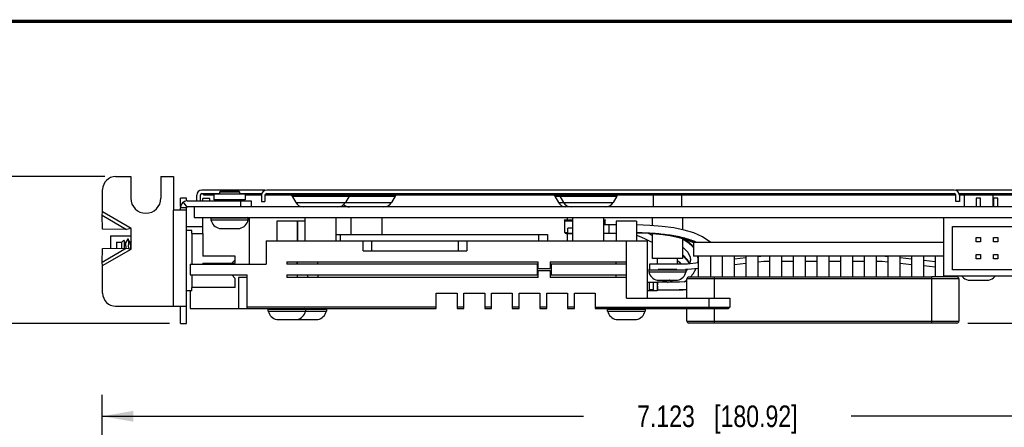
# Model space of a CAD drawing. Header units: inches. Extents: x 0.2 to 16.8, y 0.2 to 10.8.
# Tile 24 of 25: x 6.4 to 12.1, y 8.4 to 10.8. Entities that reach past the tile are written whole.
import ezdxf

# ---------------------------------------------------------------- set-up
doc = ezdxf.new("R2010")
doc.units = ezdxf.units.IN
doc.header["$LTSCALE"] = 0.935
doc.header["$MEASUREMENT"] = 0
doc.layers.get('0').update_dxf_attribs({"linetype": 'CONTINUOUS'})
doc.layers.add('DIMENSIONS', color=7, linetype='CONTINUOUS')
doc.styles.get("Standard").update_dxf_attribs({"font": 'txt', "width": 0.8})
doc.dimstyles.new('DIMSTYLE_2', dxfattribs={"dimtxt": 0.125, "dimasz": 0.18, "dimexe": 0.18, "dimexo": 0.0625, "dimgap": 0.09, "dimtad": 0, "dimtih": 1, "dimtoh": 1, "dimdec": 3, "dimzin": 4, "dimdsep": 46, "dimtxsty": 'STANDARD', "dimblk": '_FILLED', "dimblk1": '_FILLED', "dimblk2": '_FILLED', "dimcen": 0.09, "dimadec": 0, "dimazin": 0, "dimtp": 0.01, "dimtm": 0.01, "dimtfac": 1, "dimtdec": 3, "dimtofl": 0, "dimtmove": 0, "dimatfit": 3, "dimldrblk": '_FILLED', "dimfxl": 1, "dimtolj": 1, "dimtzin": 4, "dimarcsym": 0})

# ---------------------------------------------------------------- blocks, each defined once
blk = doc.blocks.new('_FILLED')
at = {"color": 0, "linetype": 'BYBLOCK'}
blk.add_solid([(0, 0), (-1, 0.174), (-1, -0.174)], dxfattribs=at)
blk = doc.blocks.new('*D15')
at = {"layer": 'DIMENSIONS', "color": 2, "linetype": 'CONTINUOUS'}
for p, q in [((6.8541, 7.5716), (6.8541, 8.5991)), ((13.9767, 7.7866), (13.9767, 8.5991)), ((6.8541, 8.4741), (9.6404, 8.4741)), ((13.9767, 8.4741), (11.1904, 8.4741))]:
    blk.add_line(p, q, dxfattribs=at)
at = {"layer": 'DIMENSIONS', "color": 2, "linetype": 'CONTINUOUS', "xscale": 0.18, "yscale": 0.18, "zscale": 0.18, "rotation": 180}
blk.add_blockref('_FILLED', (6.8541, 8.4741), dxfattribs=at)
at = {"layer": 'DIMENSIONS', "color": 2, "linetype": 'CONTINUOUS', "xscale": 0.18, "yscale": 0.18, "zscale": 0.18}
blk.add_blockref('_FILLED', (13.9767, 8.4741), dxfattribs=at)
at = {"layer": 'DIMENSIONS', "color": 2, "linetype": 'CONTINUOUS', "insert": (10.4154, 8.5366), "char_height": 0.125, "width": 1.425, "attachment_point": 2, "line_spacing_factor": 0.9}
blk.add_mtext('7.123{\\Ftxt.shx;\\W1.000000;\\H0.125000; }[180.92]', dxfattribs=at)
blk = doc.blocks.new('*D16')
at = {"layer": 'DIMENSIONS', "color": 2, "linetype": 'CONTINUOUS'}
for p, q in [((6.8696, 9.8608), (5.7291, 9.8608)), ((5.8541, 9.8608), (5.8541, 9.5608)), ((5.8541, 9.0108), (5.8541, 9.3108)), ((7.2446, 9.0108), (5.7291, 9.0108))]:
    blk.add_line(p, q, dxfattribs=at)
at = {"layer": 'DIMENSIONS', "color": 2, "linetype": 'CONTINUOUS', "xscale": 0.18, "yscale": 0.18, "zscale": 0.18}
for p, rotation in [((5.8541, 9.8608), 90), ((5.8541, 9.0108), 270)]:
    blk.add_blockref('_FILLED', p, dxfattribs=dict(at, rotation=rotation))
at = {"layer": 'DIMENSIONS', "color": 2, "linetype": 'CONTINUOUS', "insert": (5.8541, 9.4983), "char_height": 0.125, "width": 1.225, "attachment_point": 2, "line_spacing_factor": 0.9}
blk.add_mtext('.850{\\Ftxt.shx;\\W1.000000;\\H0.125000; }[21.59]', dxfattribs=at)
blk = doc.blocks.new('*D17')
at = {"layer": 'DIMENSIONS', "color": 2, "linetype": 'CONTINUOUS'}
for p, q in [((14.7267, 9.7828), (14.7267, 10.1428)), ((13.8092, 9.7828), (14.8517, 9.7828)), ((11.8647, 9.0131), (14.8517, 9.0131)), ((14.7267, 9.0131), (14.7267, 8.6531))]:
    blk.add_line(p, q, dxfattribs=at)
at = {"layer": 'DIMENSIONS', "color": 2, "linetype": 'CONTINUOUS', "xscale": 0.18, "yscale": 0.18, "zscale": 0.18}
for p, rotation in [((14.7267, 9.7828), 270), ((14.7267, 9.0131), 90)]:
    blk.add_blockref('_FILLED', p, dxfattribs=dict(at, rotation=rotation))
at = {"layer": 'DIMENSIONS', "color": 2, "linetype": 'CONTINUOUS', "insert": (14.7267, 9.4604), "char_height": 0.125, "width": 1.225, "attachment_point": 2, "line_spacing_factor": 0.9}
blk.add_mtext('.770{\\Ftxt.shx;\\W1.000000;\\H0.125000; }[19.55]', dxfattribs=at)

msp = doc.modelspace()

# ---------------------------------------------------------------- linework, layer by layer
at = {"color": 7, "linetype": 'CONTINUOUS'}
for p, q in [((6.9321, 9.8608), (7.0201, 9.8608)), ((7.0201, 9.8608), (7.0201, 9.7358)), ((7.1941, 9.8608), (7.1941, 9.7358)), ((7.1941, 9.8608), (7.2671, 9.8608)), ((7.2671, 9.8608), (7.2671, 9.666)), ((6.8571, 9.656), (6.8571, 9.7858)), ((7.4017, 9.7208), (7.4017, 9.7528)), ((7.4217, 9.7528), (7.4217, 9.7208)), ((7.7967, 9.7828), (7.4317, 9.7828)), ((7.4317, 9.7628), (7.5327, 9.7628)), ((7.4417, 9.7558), (7.4417, 9.7628)), ((7.4417, 9.7558), (7.5008, 9.7558)), ((7.5007, 9.7608), (7.5007, 9.7258)), ((7.5008, 9.7608), (7.6827, 9.7608)), ((7.5327, 9.7713), (7.5427, 9.7813)), ((7.5327, 9.7713), (7.5327, 9.7608)), ((7.6507, 9.7713), (7.5327, 9.7713)), ((7.5427, 9.7813), (7.6407, 9.7813)), ((7.6407, 9.7813), (7.6507, 9.7713)), ((7.6507, 9.7608), (7.6507, 9.7713)), ((7.6507, 9.7628), (7.7787, 9.7628)), ((7.6827, 9.7608), (7.6827, 9.7258)), ((7.6827, 9.7558), (7.7767, 9.7558)), ((7.7767, 9.7528), (7.7767, 9.7158)), ((7.7967, 9.7558), (11.7967, 9.7558)), ((7.7967, 9.7528), (7.7967, 9.7158)), ((11.7867, 9.7828), (7.8067, 9.7828)), ((7.8067, 9.7628), (11.7867, 9.7628)), ((7.8167, 9.7558), (7.8167, 9.7628)), ((7.9541, 9.7478), (7.9754, 9.7108)), ((8.2834, 9.7478), (8.262, 9.7108)), ((8.5504, 9.7478), (8.529, 9.7108)), ((9.4741, 9.7478), (9.4954, 9.7108)), ((9.5041, 9.7478), (9.5254, 9.7108)), ((9.8334, 9.7478), (9.812, 9.7108)), ((10.0438, 9.7558), (10.0438, 9.6858)), ((10.2087, 9.7558), (10.2087, 9.6858)), ((11.7767, 9.7558), (11.7767, 9.7628)), ((13.7467, 9.7828), (11.7967, 9.7828)), ((11.7967, 9.7158), (11.7967, 9.7528)), ((11.8148, 9.7628), (13.7467, 9.7628)), ((11.8167, 9.7558), (13.7354, 9.7558)), ((11.8167, 9.7528), (11.8167, 9.7158)), ((11.8453, 9.7558), (11.8453, 9.6858)), ((11.8632, 9.7558), (11.8632, 9.7628)), ((12.0102, 9.7558), (12.0102, 9.6858)), ((7.3071, 9.6884), (7.3071, 9.7358)), ((7.3421, 9.7358), (7.3071, 9.7358)), ((7.3421, 9.7208), (7.3421, 9.7358)), ((7.3471, 9.7208), (7.7167, 9.7208)), ((7.437, 9.7208), (7.437, 9.7338)), ((7.477, 9.7338), (7.437, 9.7338)), ((7.477, 9.7208), (7.477, 9.7338)), ((7.7167, 9.7208), (7.7167, 9.6858)), ((7.7767, 9.7158), (7.7967, 9.7158)), ((11.8167, 9.7158), (11.7967, 9.7158)), ((11.9392, 9.7358), (11.9142, 9.7358)), ((11.9142, 9.7358), (11.9142, 9.6858)), ((11.9392, 9.6858), (11.9392, 9.7358)), ((12.0392, 9.7358), (12.0142, 9.7358)), ((12.0142, 9.7358), (12.0142, 9.6858)), ((12.0392, 9.6858), (12.0392, 9.7358)), ((6.8541, 9.6369), (6.8571, 9.656)), ((6.8553, 9.5576), (6.8541, 9.6369)), ((7.3387, 9.666), (7.2671, 9.666)), ((7.3071, 9.666), (7.3071, 9.6808)), ((7.3421, 9.6808), (7.3071, 9.6808)), ((7.3071, 9.6686), (7.3421, 9.6686)), ((7.3421, 9.6686), (7.3421, 9.6808)), ((7.3421, 9.0108), (7.3421, 9.666)), ((13.9767, 9.6858), (7.3471, 9.6858)), ((7.3867, 9.6858), (7.3867, 9.6238)), ((7.3867, 9.6238), (13.9767, 9.6238)), ((7.436, 9.6238), (7.436, 9.5308)), ((7.4835, 9.6198), (7.4835, 9.6098)), ((7.4835, 9.6098), (7.7, 9.6098)), ((7.7, 9.6098), (7.7, 9.6198)), ((7.707, 9.3538), (7.707, 9.6238)), ((8.0287, 9.4888), (8.0287, 9.6238)), ((8.2087, 9.4888), (8.2087, 9.6238)), ((8.2957, 9.5258), (8.2957, 9.6238)), ((8.4757, 9.5258), (8.4757, 9.6238)), ((9.5297, 9.61), (9.5317, 9.602)), ((9.5297, 9.61), (9.5787, 9.61)), ((9.5317, 9.538), (9.5317, 9.602)), ((9.5787, 9.602), (9.5317, 9.602)), ((9.5487, 9.61), (9.5487, 9.6238)), ((9.5787, 9.4888), (9.5787, 9.6238)), ((9.7587, 9.4888), (9.7587, 9.6238)), ((9.7587, 9.61), (9.7687, 9.61)), ((9.7667, 9.602), (9.7587, 9.602)), ((9.8297, 9.582), (9.7587, 9.582)), ((9.7667, 9.602), (9.7687, 9.61)), ((9.7667, 9.582), (9.7667, 9.602)), ((9.7877, 9.582), (9.7877, 9.531)), ((10.0377, 9.6238), (10.0377, 9.5776)), ((10.2147, 9.6238), (10.2147, 9.5536)), ((11.7267, 9.2838), (11.7267, 9.6238)), ((6.9949, 9.5556), (6.8553, 9.5576)), ((7.0221, 9.5608), (6.9949, 9.5556)), ((7.0221, 9.4408), (7.0221, 9.5608)), ((7.3421, 9.5718), (7.436, 9.5718)), ((7.3727, 9.5488), (7.3421, 9.5488)), ((7.3727, 9.5308), (7.3727, 9.5488)), ((7.5327, 9.5608), (7.6507, 9.5608)), ((8.2087, 9.5258), (9.4317, 9.5258)), ((9.4317, 9.5258), (9.4317, 9.4888)), ((9.5317, 9.538), (9.5507, 9.538)), ((9.5403, 9.531), (9.5397, 9.531)), ((9.5447, 9.531), (9.5787, 9.531)), ((9.5487, 9.4888), (9.5487, 9.531)), ((9.5507, 9.531), (9.5507, 9.562)), ((9.5787, 9.562), (9.5507, 9.562)), ((9.8297, 9.531), (9.7587, 9.531)), ((10.0377, 9.5327), (10.0377, 9.3878)), ((11.7767, 9.5718), (13.6767, 9.5718)), ((11.7767, 9.3218), (11.7767, 9.5718)), ((6.902, 9.5183), (6.902, 9.4446)), ((6.902, 9.5183), (7.0221, 9.5183)), ((7.8037, 9.4888), (7.8037, 9.3538)), ((7.8037, 9.4888), (10.0087, 9.4888)), ((8.3647, 9.4308), (8.3647, 9.4888)), ((8.9647, 9.4888), (8.9647, 9.4308)), ((10.0087, 9.4888), (10.0087, 9.1568)), ((10.2147, 9.5022), (10.2147, 9.3878)), ((10.2543, 9.4961), (10.293, 9.4808)), ((10.277, 9.455), (10.2704, 9.4628)), ((10.277, 9.4808), (10.277, 9.4008)), ((10.277, 9.4808), (11.7267, 9.4808)), ((10.3772, 9.4808), (10.3729, 9.4843)), ((11.9142, 9.5093), (11.9392, 9.5093)), ((11.9142, 9.4843), (11.9142, 9.5093)), ((11.9392, 9.4843), (11.9142, 9.4843)), ((11.9392, 9.5093), (11.9392, 9.4843)), ((12.0142, 9.5093), (12.0392, 9.5093)), ((12.0142, 9.4843), (12.0142, 9.5093)), ((12.0392, 9.4843), (12.0142, 9.4843)), ((12.0392, 9.5093), (12.0392, 9.4843)), ((6.8541, 9.3647), (6.8553, 9.4439)), ((6.8553, 9.4439), (6.9949, 9.446)), ((6.9949, 9.446), (7.0221, 9.4408)), ((8.3647, 9.4308), (8.9647, 9.4308)), ((10.2442, 9.3771), (10.2147, 9.411)), ((11.9142, 9.4093), (11.9392, 9.4093)), ((11.9142, 9.3843), (11.9142, 9.4093)), ((11.9392, 9.4093), (11.9392, 9.3843)), ((12.0142, 9.4093), (12.0392, 9.4093)), ((12.0142, 9.3843), (12.0142, 9.4093)), ((12.0392, 9.4093), (12.0392, 9.3843)), ((6.8571, 9.3455), (6.8541, 9.3647)), ((7.3637, 9.3538), (7.3637, 9.2918)), ((7.3637, 9.3538), (7.8037, 9.3538)), ((7.9237, 9.3678), (7.9237, 9.3538)), ((7.9237, 9.3678), (9.3787, 9.3678)), ((9.3787, 9.3538), (7.9237, 9.3538)), ((7.9827, 9.3538), (7.9827, 9.3678)), ((7.9847, 9.3538), (7.9847, 9.3678)), ((8.1027, 9.3538), (8.1027, 9.3678)), ((9.3737, 9.2918), (9.3737, 9.3538)), ((9.3787, 9.3288), (9.3787, 9.3678)), ((9.4477, 9.3678), (9.4477, 9.3288)), ((9.4477, 9.3678), (9.8887, 9.3678)), ((9.8887, 9.3538), (9.4477, 9.3538)), ((9.4527, 9.3538), (9.4527, 9.2918)), ((9.8297, 9.3538), (9.8297, 9.3678)), ((9.8887, 9.3538), (9.8887, 9.3678)), ((10.0223, 9.3544), (10.0223, 9.3244)), ((10.2423, 9.3544), (10.0223, 9.3544)), ((10.2147, 9.3878), (10.0377, 9.3878)), ((10.307, 9.3612), (10.2423, 9.3544)), ((10.2552, 9.3565), (10.2442, 9.3771)), ((10.2596, 9.3777), (10.2551, 9.3558)), ((10.2596, 9.3781), (10.2596, 9.3777)), ((11.7267, 9.4008), (10.277, 9.4008)), ((10.3018, 9.3607), (10.3046, 9.3773)), ((10.3044, 9.3859), (10.3024, 9.4008)), ((10.3046, 9.3776), (10.3044, 9.3859)), ((10.3046, 9.3773), (10.3046, 9.3776)), ((10.307, 9.2808), (10.307, 9.4008)), ((10.377, 9.2808), (10.377, 9.4008)), ((10.444, 9.4008), (10.444, 9.2808)), ((10.514, 9.2808), (10.514, 9.4008)), ((10.581, 9.39), (10.514, 9.383)), ((10.514, 9.3528), (10.581, 9.3599)), ((10.581, 9.4008), (10.581, 9.2808)), ((10.651, 9.2808), (10.651, 9.4008)), ((10.651, 9.3672), (10.685, 9.3708)), ((10.6819, 9.4006), (10.6514, 9.3974)), ((10.685, 9.3708), (10.718, 9.3708)), ((10.718, 9.4008), (10.718, 9.2808)), ((10.788, 9.2808), (10.788, 9.4008)), ((10.788, 9.3708), (10.855, 9.3708)), ((10.855, 9.4008), (10.855, 9.2808)), ((10.925, 9.2808), (10.925, 9.4008)), ((10.925, 9.3708), (10.992, 9.3708)), ((10.992, 9.4008), (10.992, 9.2808)), ((11.062, 9.2808), (11.062, 9.4008)), ((11.062, 9.3708), (11.129, 9.3708)), ((11.129, 9.4008), (11.129, 9.2808)), ((11.199, 9.2808), (11.199, 9.4008)), ((11.199, 9.3708), (11.266, 9.3708)), ((11.266, 9.4008), (11.266, 9.2808)), ((11.336, 9.2808), (11.336, 9.4008)), ((11.336, 9.3708), (11.369, 9.3708)), ((11.369, 9.3708), (11.403, 9.3672)), ((11.4026, 9.3974), (11.3721, 9.4006)), ((11.403, 9.4008), (11.403, 9.2808)), ((11.473, 9.2808), (11.473, 9.4008)), ((11.54, 9.383), (11.473, 9.39)), ((11.473, 9.3599), (11.54, 9.3528)), ((11.54, 9.4008), (11.54, 9.2808)), ((11.61, 9.2808), (11.61, 9.4008)), ((11.677, 9.3686), (11.61, 9.3756)), ((11.677, 9.4008), (11.677, 9.2808)), ((11.9392, 9.3843), (11.9142, 9.3843)), ((12.0392, 9.3843), (12.0142, 9.3843)), ((6.8571, 9.1858), (6.8571, 9.3455)), ((7.3637, 9.2918), (7.6937, 9.2918)), ((7.6937, 9.0968), (7.6937, 9.2918)), ((7.9237, 9.2918), (7.9237, 9.2778)), ((7.9237, 9.2918), (9.3787, 9.2918)), ((7.9827, 9.2918), (7.9827, 9.2778)), ((8.0437, 9.2918), (8.0437, 9.2778)), ((8.1027, 9.2918), (8.1027, 9.2778)), ((9.3787, 9.3288), (9.4477, 9.3288)), ((9.3787, 9.2778), (9.3787, 9.3168)), ((9.3787, 9.3168), (9.4477, 9.3168)), ((9.4477, 9.3168), (9.4477, 9.2778)), ((9.4477, 9.2918), (9.8887, 9.2918)), ((9.8297, 9.2778), (9.8297, 9.2918)), ((9.8887, 9.2778), (9.8887, 9.2918)), ((10.2308, 9.3244), (10.2423, 9.3244)), ((10.2361, 9.3201), (10.2356, 9.3195)), ((10.2389, 9.3244), (10.2361, 9.3201)), ((10.2454, 9.3246), (10.307, 9.3311)), ((10.2599, 9.2817), (10.2765, 9.2984)), ((10.2765, 9.2984), (10.2934, 9.3296)), ((11.61, 9.3455), (11.677, 9.3384)), ((13.6767, 9.3218), (11.7767, 9.3218)), ((7.6937, 9.2778), (7.6437, 9.2778)), ((9.3787, 9.2778), (7.9237, 9.2778)), ((9.8887, 9.2778), (9.4477, 9.2778)), ((10.0087, 9.25), (10.0677, 9.25)), ((10.0237, 9.199), (10.0237, 9.25)), ((10.0437, 9.25), (10.0437, 9.206)), ((10.0677, 9.25), (10.0677, 9.199)), ((10.2235, 9.2522), (10.2392, 9.2622)), ((13.7267, 9.2838), (11.7267, 9.2838)), ((11.747, 9.2808), (11.747, 9.2838)), ((7.3727, 9.2008), (7.3421, 9.2008)), ((7.3637, 9.2008), (7.3637, 9.0968)), ((7.3727, 9.2008), (7.3727, 9.2188)), ((8.7887, 9.0968), (8.7887, 9.1858)), ((8.7887, 9.1858), (8.9087, 9.1858)), ((8.9087, 9.1858), (8.9087, 9.0968)), ((8.9487, 9.0968), (8.9487, 9.1858)), ((8.9487, 9.1858), (9.0687, 9.1858)), ((9.0687, 9.1858), (9.0687, 9.0968)), ((9.1087, 9.0968), (9.1087, 9.1858)), ((9.1087, 9.1858), (9.2287, 9.1858)), ((9.2287, 9.1858), (9.2287, 9.0968)), ((9.2687, 9.0968), (9.2687, 9.1858)), ((9.2687, 9.1858), (9.3887, 9.1858)), ((9.3887, 9.1858), (9.3887, 9.0968)), ((9.4287, 9.0968), (9.4287, 9.1858)), ((9.4287, 9.1858), (9.5487, 9.1858)), ((9.5487, 9.1858), (9.5487, 9.0968)), ((9.5887, 9.0968), (9.5887, 9.1858)), ((9.5887, 9.1858), (9.7087, 9.1858)), ((9.7087, 9.1858), (9.7087, 9.0968)), ((10.0677, 9.199), (10.0087, 9.199)), ((10.0437, 9.206), (10.0237, 9.206)), ((10.0688, 9.205), (10.1514, 9.2047)), ((9.8887, 9.1568), (10.4887, 9.1568)), ((10.4887, 9.1568), (10.4887, 9.1048)), ((6.9321, 9.1108), (7.3421, 9.1108)), ((7.3071, 9.0108), (7.3071, 9.1108)), ((7.3637, 9.0968), (8.7887, 9.0968)), ((8.7887, 9.1048), (7.6937, 9.1048)), ((7.8155, 9.0828), (7.8155, 9.0928)), ((7.8155, 9.0828), (8.152, 9.0828)), ((8.032, 9.0928), (8.032, 9.0828)), ((8.152, 9.0928), (8.152, 9.0828)), ((8.9487, 9.1048), (8.9087, 9.1048)), ((8.9087, 9.0968), (8.9487, 9.0968)), ((9.1087, 9.1048), (9.0687, 9.1048)), ((9.0687, 9.0968), (9.1087, 9.0968)), ((9.2687, 9.1048), (9.2287, 9.1048)), ((9.2287, 9.0968), (9.2687, 9.0968)), ((9.4287, 9.1048), (9.3887, 9.1048)), ((9.3887, 9.0968), (9.4287, 9.0968)), ((9.5887, 9.1048), (9.5487, 9.1048)), ((9.5487, 9.0968), (9.5887, 9.0968)), ((9.7087, 9.1048), (10.4887, 9.1048)), ((9.7087, 9.0968), (10.4807, 9.0968)), ((9.7805, 9.0828), (9.7805, 9.0928)), ((9.7805, 9.0828), (9.997, 9.0828)), ((9.997, 9.0928), (9.997, 9.0828)), ((10.4887, 9.1048), (10.4807, 9.0968)), ((7.3071, 9.0108), (7.3421, 9.0108)), ((7.8647, 9.0338), (7.9827, 9.0338)), ((7.9847, 9.0338), (8.1027, 9.0338)), ((9.8297, 9.0338), (9.9477, 9.0338))]:
    msp.add_line(p, q, dxfattribs=at)
at = {"color": 9, "linetype": 'CONTINUOUS'}
for p, q in [((7.7967, 9.7828), (7.7967, 9.7808)), ((7.9541, 9.7478), (8.5504, 9.7478)), ((9.4741, 9.7478), (9.8334, 9.7478)), ((11.7967, 9.7808), (11.7967, 9.7828)), ((7.3124, 9.6998), (7.3071, 9.6998)), ((7.3225, 9.7123), (7.344, 9.6847)), ((7.6827, 9.7258), (7.5007, 9.7258)), ((7.6567, 9.6858), (7.6567, 9.7208)), ((7.9754, 9.7108), (8.529, 9.7108)), ((9.4954, 9.7108), (9.812, 9.7108)), ((6.8541, 9.6369), (6.9949, 9.5556)), ((7.0221, 9.5608), (6.8571, 9.656)), ((7.2671, 9.1108), (7.2671, 9.666)), ((7.7, 9.6198), (7.4835, 9.6198)), ((8.2317, 9.5258), (8.2317, 9.4888)), ((9.3817, 9.4888), (9.3817, 9.5258)), ((9.5507, 9.534), (9.5787, 9.534)), ((9.7587, 9.534), (9.8297, 9.534)), ((8.4147, 9.4308), (8.4147, 9.4888)), ((8.9147, 9.4888), (8.9147, 9.4308)), ((9.8887, 9.3678), (9.8887, 9.4888)), ((6.9949, 9.446), (6.8541, 9.3647)), ((6.8571, 9.3455), (7.0221, 9.4408)), ((9.8887, 9.2918), (9.8887, 9.3538)), ((10.3046, 9.3776), (10.3021, 9.4008)), ((10.2348, 9.3204), (10.0182, 9.3204)), ((10.0724, 9.3244), (10.1806, 9.3244)), ((7.6437, 9.2778), (7.6437, 9.0968)), ((9.8887, 9.1568), (9.8887, 9.2778)), ((10.0687, 9.25), (10.0686, 9.2349)), ((10.2392, 9.1568), (10.2392, 9.269)), ((11.814, 9.269), (10.2392, 9.269)), ((10.251, 9.2808), (11.6565, 9.2808)), ((10.3967, 9.2808), (10.3967, 9.1568)), ((11.6565, 9.0131), (11.6565, 9.2808)), ((11.814, 9.269), (11.814, 9.0249)), ((10.0087, 9.202), (10.0677, 9.202)), ((10.0685, 9.2275), (10.0688, 9.2185)), ((10.0688, 9.2185), (10.0687, 9.2062)), ((10.0687, 9.2062), (10.0688, 9.205)), ((10.3687, 9.0968), (10.3687, 9.1568)), ((8.152, 9.0928), (7.8155, 9.0928)), ((9.997, 9.0928), (9.7805, 9.0928)), ((10.2392, 9.0249), (10.2392, 9.0968)), ((10.3967, 9.0968), (10.3967, 9.0131)), ((10.2392, 9.0249), (11.814, 9.0249)), ((11.6565, 9.0131), (10.3967, 9.0131))]:
    msp.add_line(p, q, dxfattribs=at)
at = {"color": 6, "linetype": 'CONTINUOUS'}
for p, q in [((7.8647, 9.6038), (7.8647, 9.4888)), ((7.9828, 9.6038), (7.8647, 9.6038)), ((7.9828, 9.6038), (7.9828, 9.4888)), ((7.9847, 9.6038), (7.9847, 9.4888)), ((8.0287, 9.6038), (7.9847, 9.6038)), ((9.8297, 9.6038), (9.8297, 9.4888)), ((9.9478, 9.6038), (9.8297, 9.6038)), ((9.9478, 9.6038), (9.9478, 9.4888)), ((7.3727, 9.5308), (7.3727, 9.3538)), ((7.3727, 9.5308), (7.4377, 9.5308)), ((7.4377, 9.5308), (7.4377, 9.3998)), ((6.9377, 9.4808), (6.9377, 9.4452)), ((6.9377, 9.4808), (6.9677, 9.4808)), ((6.9677, 9.4808), (6.9799, 9.4929)), ((6.9677, 9.4456), (6.9677, 9.4808)), ((6.9799, 9.4929), (6.9801, 9.4929)), ((6.9898, 9.4761), (6.9801, 9.4929)), ((6.9816, 9.4727), (6.9825, 9.4477)), ((6.9891, 9.4761), (6.9888, 9.4755)), ((7.0031, 9.5002), (6.9891, 9.4761)), ((6.9898, 9.4761), (6.9891, 9.4761)), ((7.0029, 9.5), (7.0031, 9.5001)), ((7.0035, 9.5001), (7.0039, 9.4998)), ((7.0176, 9.4761), (7.0036, 9.5002)), ((7.0221, 9.4851), (7.0169, 9.4761)), ((6.9825, 9.4477), (6.9825, 9.4459)), ((6.9929, 9.4461), (6.9929, 9.4475)), ((7.0079, 9.4482), (7.0081, 9.4439)), ((7.021, 9.4416), (7.0201, 9.4562)), ((7.6247, 9.3998), (7.4377, 9.3998)), ((7.4377, 9.3598), (7.4377, 9.3538)), ((7.4377, 9.3598), (7.6247, 9.3598)), ((7.6047, 9.3598), (7.6247, 9.3798)), ((7.6247, 9.3598), (7.6247, 9.3998)), ((10.0675, 9.3878), (10.0675, 9.3544)), ((10.1855, 9.3544), (10.1855, 9.3878)), ((7.3727, 9.2918), (7.3727, 9.2188)), ((7.6247, 9.2718), (7.6047, 9.2918)), ((10.0182, 9.3204), (10.0182, 9.3104)), ((10.0182, 9.3104), (10.2348, 9.3104)), ((10.2348, 9.3104), (10.2348, 9.3204)), ((7.6247, 9.2188), (7.6247, 9.2718)), ((10.0675, 9.2614), (10.1855, 9.2614)), ((11.8022, 9.2808), (11.6565, 9.2808)), ((11.8685, 9.2614), (11.9865, 9.2614)), ((7.6247, 9.2188), (7.3727, 9.2188)), ((10.3967, 9.0131), (10.251, 9.0131)), ((11.8022, 9.0131), (11.6565, 9.0131))]:
    msp.add_line(p, q, dxfattribs=at)
at = {"color": 7, "linetype": 'CONTINUOUS', "const_width": 0.02}
msp.add_lwpolyline([(16.75, 10.7586), (0.25, 10.7586)], dxfattribs=at)
at = {"color": 7, "linetype": 'CONTINUOUS'}
for points in [[(10.3729, 9.4843), (10.3303, 9.5125), (10.2803, 9.5346), (10.2244, 9.5516), (10.1632, 9.5642), (10.097, 9.573), (10.0255, 9.5786), (9.9479, 9.5814), (9.9478, 9.5814)], [(9.9478, 9.5362), (9.9789, 9.5356), (10.0318, 9.5331), (10.0815, 9.5293), (10.1286, 9.5239), (10.1731, 9.5167), (10.2151, 9.5075), (10.2543, 9.4961)], [(9.9478, 9.522), (9.9635, 9.5166), (9.9944, 9.5028)], [(9.9674, 9.5357), (10.0146, 9.5335), (10.059, 9.5301), (10.1009, 9.5254), (10.1406, 9.5193), (10.178, 9.5118), (10.2132, 9.5027), (10.2461, 9.4919), (10.277, 9.4791)], [(9.9944, 9.5028), (10.0249, 9.4875), (10.0377, 9.4805)], [(10.2704, 9.4628), (10.2311, 9.4954), (10.2229, 9.4995)], [(10.2147, 9.4515), (10.2193, 9.4488), (10.2448, 9.423), (10.2576, 9.3951), (10.2596, 9.3781)], [(10.1855, 9.376), (10.1956, 9.366), (10.2042, 9.3544)], [(10.1405, 9.2614), (10.1386, 9.2607), (10.0974, 9.2518), (10.0687, 9.25)], [(10.2392, 9.2535), (10.2288, 9.2525), (10.1963, 9.2507), (10.1625, 9.2499), (10.1276, 9.2497), (10.0687, 9.25)], [(10.1122, 9.2048), (10.166, 9.2049), (10.2174, 9.2066), (10.2392, 9.2085)], [(10.1514, 9.2047), (10.1956, 9.2053), (10.2378, 9.2071), (10.2392, 9.2072)]]:
    msp.add_lwpolyline(points, dxfattribs=at)
for centre, radius, start, end in [((6.9321, 9.7858), 0.075, 90, 180), ((7.4317, 9.7528), 0.03, 90, 180), ((7.4317, 9.7528), 0.01, 90, 180), ((7.8067, 9.7528), 0.03, 90, 180), ((7.8067, 9.7528), 0.01, 90, 180), ((7.9281, 9.7328), 0.03, 30, 50.0717), ((8.3094, 9.7328), 0.03, 129.9283, 150), ((8.5764, 9.7328), 0.03, 129.9283, 150), ((9.4481, 9.7328), 0.03, 30, 47.0981), ((9.4781, 9.7328), 0.03, 30, 50.0717), ((9.8594, 9.7328), 0.03, 129.9283, 150), ((11.7867, 9.7528), 0.03, 0, 90), ((11.7867, 9.7528), 0.01, 0, 90), ((7.1071, 9.7358), 0.087, 180, 360), ((7.3471, 9.6808), 0.04, 90, 180), ((8.0187, 9.7358), 0.05, 210, 270), ((8.2187, 9.7358), 0.05, 270, 330), ((8.2857, 9.7358), 0.05, 227.562, 270), ((8.4857, 9.7358), 0.05, 270, 330), ((9.5387, 9.7358), 0.05, 210, 270), ((9.5687, 9.7358), 0.05, 210, 270), ((9.7687, 9.7358), 0.05, 270, 330), ((7.3471, 9.6808), 0.005, 90, 180), ((7.4875, 9.6198), 0.004, 90, 180), ((7.5464, 9.6238), 0.0644, 192.5433, 257.7806), ((7.6371, 9.6238), 0.0644, 282.2194, 347.4567), ((7.696, 9.6198), 0.004, 0, 90), ((9.5397, 9.539), 0.008, 187.1808, 270), ((10.2423, 9.3544), 0.03, 270, 276), ((6.9321, 9.1858), 0.075, 180, 270), ((7.8195, 9.0928), 0.004, 120, 180), ((7.8784, 9.0968), 0.0644, 192.5433, 257.7806), ((7.9691, 9.0968), 0.0644, 282.2194, 347.4567), ((8.028, 9.0928), 0.004, 0, 90), ((8.0891, 9.0968), 0.0644, 282.2194, 347.4567), ((8.148, 9.0928), 0.004, 0, 90), ((9.7845, 9.0928), 0.004, 120, 180), ((9.8434, 9.0968), 0.0644, 192.5433, 257.7806), ((9.9341, 9.0968), 0.0644, 282.2194, 347.4567), ((9.993, 9.0928), 0.004, 0, 90), ((7.9984, 9.0968), 0.0644, 256.1351, 257.7806)]:
    msp.add_arc(centre, radius, start, end, dxfattribs=at)
at = {"color": 6, "linetype": 'CONTINUOUS'}
for centre, radius, start, end in [((4.7693, 9.3504), 2.2407, 2.502, 2.9589), ((10.0222, 9.3204), 0.004, 90, 180), ((10.0811, 9.3244), 0.0644, 192.5433, 257.7806), ((10.1719, 9.3244), 0.0644, 282.2194, 347.4567), ((10.2308, 9.3204), 0.004, 0, 60), ((11.8821, 9.3244), 0.0644, 219.4998, 257.7806), ((11.9729, 9.3244), 0.0644, 282.2194, 320.5002)]:
    msp.add_arc(centre, radius, start, end, dxfattribs=at)
at = {"color": 9, "linetype": 'CONTINUOUS'}
for centre, radius, start, end in [((10.1499, 9.3412), 0.1676, 46.8542, 47.2262), ((10.1535, 9.3451), 0.1622, 45.3642, 46.8622), ((10.1425, 9.1564), 0.3586, 67.1227, 67.4939), ((10.1462, 9.1651), 0.3492, 66.4107, 67.1232), ((10.1534, 9.1815), 0.3313, 64.9899, 66.4113), ((10.1627, 9.3542), 0.1493, 41.1725, 45.4184), ((10.1694, 9.3601), 0.1403, 39.9594, 41.1575), ((9.9858, 9.1625), 0.3324, 44.4366, 46.2249), ((10.112, 9.2705), 0.166, 32.6264, 36.1101), ((10.1301, 9.2821), 0.1446, 30.5977, 32.6238), ((10.1698, 9.3777), 0.0899, 345.7431, 359.963), ((10.137, 9.3951), 0.1274, 321.1133, 322.9929), ((10.1401, 9.3927), 0.1235, 322.9966, 323.5062), ((10.1449, 9.3892), 0.1174, 323.4832, 326.263), ((10.0632, 9.487), 0.2463, 284.8466, 293.4125), ((10.251, 9.269), 0.0118, 90, 180), ((11.8022, 9.269), 0.0118, 0, 90), ((10.251, 9.0249), 0.0118, 180, 270), ((11.8022, 9.0249), 0.0118, 270, 360)]:
    msp.add_arc(centre, radius, start, end, dxfattribs=at)
at = {"color": 7, "linetype": 'CONTINUOUS'}
for points, knots in [([(7.3387, 9.666), (7.3389, 9.666), (7.3394, 9.6661), (7.3403, 9.6662), (7.3411, 9.6665), (7.3416, 9.667), (7.342, 9.6676), (7.3421, 9.6682), (7.3421, 9.6686)], [0, 0, 0, 0, 0.165375, 0.310579, 0.551135, 0.657776, 0.763428, 1, 1, 1, 1]), ([(9.5359, 9.538), (9.5361, 9.5367), (9.5372, 9.5342), (9.5392, 9.5326), (9.5404, 9.532)], [0, 0, 0, 0, 0.499589, 1, 1, 1, 1]), ([(9.5404, 9.532), (9.5407, 9.5318), (9.5421, 9.5313), (9.5436, 9.531), (9.5447, 9.531)], [0, 0, 0, 0, 0.251338, 1, 1, 1, 1])]:
    msp.add_open_spline(points, degree=3, knots=knots, dxfattribs=at)
at = {"color": 9, "linetype": 'CONTINUOUS'}
for points, knots in [([(9.9478, 9.5376), (9.9765, 9.5371), (10.0198, 9.5355), (10.0777, 9.5311), (10.1212, 9.5264), (10.1639, 9.52), (10.2049, 9.5117), (10.2436, 9.5013), (10.2681, 9.4925), (10.2798, 9.4877)], [0, 0, 0, 0, 0.254716, 0.385456, 0.515907, 0.644238, 0.768715, 0.887758, 1, 1, 1, 1]), ([(10.0379, 9.5209), (10.0335, 9.5231), (10.0246, 9.5275), (10.0157, 9.5318), (10.0112, 9.5338)], [0, 0, 0, 0, 0.4985, 1, 1, 1, 1]), ([(10.0491, 9.5322), (10.0696, 9.5304), (10.1001, 9.5271), (10.1403, 9.5208), (10.1698, 9.5151), (10.1983, 9.5083), (10.2258, 9.5003), (10.2521, 9.4911), (10.2689, 9.484), (10.277, 9.4802)], [0, 0, 0, 0, 0.26253, 0.392242, 0.519982, 0.645122, 0.767117, 0.885519, 1, 1, 1, 1]), ([(10.2636, 9.4642), (10.2568, 9.4705), (10.2415, 9.4825), (10.2249, 9.4924), (10.2161, 9.4971)], [0, 0, 0, 0, 0.483374, 1, 1, 1, 1]), ([(10.2461, 9.3684), (10.2428, 9.373), (10.2354, 9.3822), (10.2274, 9.3909), (10.2232, 9.3952)], [0, 0, 0, 0, 0.483218, 1, 1, 1, 1]), ([(10.0687, 9.2062), (10.0749, 9.2062), (10.0877, 9.2062), (10.1146, 9.206), (10.1502, 9.2058), (10.1942, 9.2066), (10.2242, 9.2081), (10.2392, 9.2094)], [0, 0, 0, 0, 0.109074, 0.22515, 0.473181, 0.73442, 1, 1, 1, 1])]:
    msp.add_open_spline(points, degree=3, knots=knots, dxfattribs=at)
at = {"color": 6, "linetype": 'CONTINUOUS'}
for points, knots in [([(6.9801, 9.4929), (6.9801, 9.4928), (6.9802, 9.4926), (6.9803, 9.4922), (6.9804, 9.4917), (6.9805, 9.491), (6.9806, 9.4902), (6.9807, 9.4889), (6.9809, 9.4868), (6.9811, 9.484), (6.9812, 9.4807), (6.9814, 9.4768), (6.9816, 9.4741), (6.9816, 9.4727)], [0, 0, 0, 0, 0.012898, 0.032408, 0.058662, 0.091691, 0.131491, 0.178044, 0.291295, 0.430939, 0.596164, 0.786132, 1, 1, 1, 1]), ([(6.9929, 9.4475), (6.9927, 9.4495), (6.9925, 9.4532), (6.9921, 9.4585), (6.9917, 9.4632), (6.9914, 9.4671), (6.991, 9.4704), (6.9906, 9.4727), (6.9904, 9.4742), (6.9902, 9.475), (6.99, 9.4756), (6.9899, 9.476), (6.9898, 9.4761)], [0, 0, 0, 0, 0.205123, 0.38963, 0.552195, 0.691502, 0.806411, 0.89632, 0.931772, 0.960845, 0.983549, 1, 1, 1, 1]), ([(7.002, 9.4947), (7.0021, 9.4953), (7.0022, 9.4965), (7.0024, 9.498), (7.0026, 9.499), (7.0028, 9.4996), (7.0028, 9.4998), (7.0029, 9.4999)], [0, 0, 0, 0, 0.377486, 0.667277, 0.873004, 0.945864, 1, 1, 1, 1]), ([(7.0038, 9.4999), (7.0039, 9.4997), (7.004, 9.4995), (7.0042, 9.4988), (7.0045, 9.4976), (7.0048, 9.4958), (7.005, 9.4944), (7.0051, 9.4936)], [0, 0, 0, 0, 0.057992, 0.13555, 0.349036, 0.638289, 1, 1, 1, 1]), ([(7.0051, 9.4936), (7.0053, 9.4919), (7.0057, 9.4882), (7.0062, 9.4819), (7.0066, 9.4744), (7.0069, 9.4689), (7.0071, 9.466)], [0, 0, 0, 0, 0.181268, 0.409031, 0.682524, 1, 1, 1, 1]), ([(7.0176, 9.4761), (7.0175, 9.4761), (7.0175, 9.4762), (7.0174, 9.4763), (7.0172, 9.4764), (7.0171, 9.4763), (7.017, 9.4762), (7.0169, 9.4761), (7.0169, 9.4761)], [0, 0, 0, 0, 0.166479, 0.301696, 0.501287, 0.699708, 0.834147, 1, 1, 1, 1]), ([(7.0186, 9.4718), (7.0185, 9.4724), (7.0183, 9.4733), (7.0181, 9.4745), (7.0179, 9.4754), (7.0177, 9.4759), (7.0176, 9.4761)], [0, 0, 0, 0, 0.354458, 0.638898, 0.853609, 1, 1, 1, 1]), ([(7.0201, 9.4562), (7.0199, 9.4592), (7.0195, 9.4635), (7.019, 9.4687), (7.0187, 9.4709), (7.0186, 9.4718)], [0, 0, 0, 0, 0.582938, 0.813091, 1, 1, 1, 1])]:
    msp.add_open_spline(points, degree=3, knots=knots, dxfattribs=at)

# ---------------------------------------------------------------- dimensions: what is measured, and where the dimension line sits
at = {"layer": 'DIMENSIONS', "color": 2, "linetype": 'CONTINUOUS'}
for base, p1, p2, angle, picture, middle in [((14.7267, 9.0131), (13.8092, 9.7828), (11.8647, 9.0131), 270, '*D17', (14.6017, 9.3979)), ((5.8541, 9.0108), (6.8696, 9.8608), (7.2446, 9.0108), 270, '*D16', (5.7291, 9.4358)), ((6.8541, 8.4741), (13.9767, 7.7866), (6.8541, 7.5716), 180, '*D15', (10.2654, 8.4741))]:
    dim = msp.add_linear_dim(base=base, p1=p1, p2=p2, angle=angle, dimstyle='DIMSTYLE_2', dxfattribs=at)
    dim.commit()
    dim.dimension.update_dxf_attribs({"geometry": picture, "text_midpoint": middle, "dimtype": 160})

doc.saveas('drawing.dxf')
